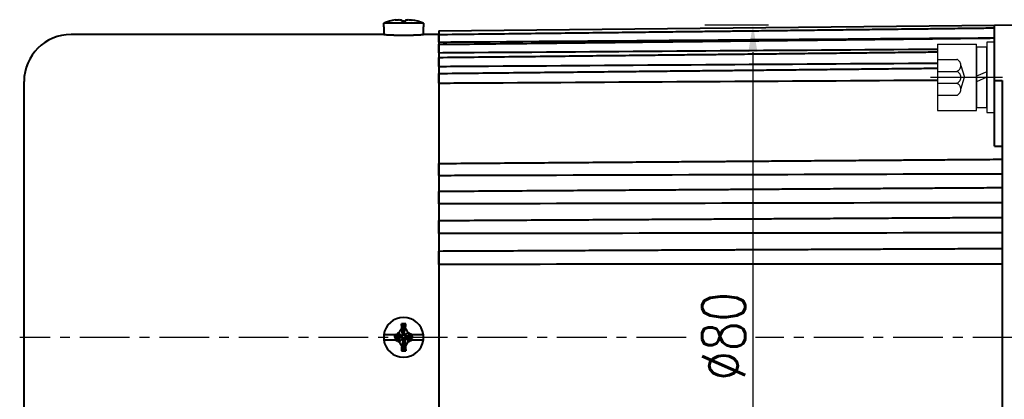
# Model space of a CAD drawing. Header units: inches. Extents: x -753 to 5070, y -3075 to 1581.
# Tile 165 of 178: x 4526 to 4652, y 426 to 475. Entities that reach past the tile are written whole.
import ezdxf

# ---------------------------------------------------------------- set-up
doc = ezdxf.new("R2010")
doc.units = ezdxf.units.IN
doc.header["$LTSCALE"] = 10
doc.header["$MEASUREMENT"] = 0
doc.linetypes.add('CENTER', pattern=[10.16, 6.35, -1.27, 1.27, -1.27])
doc.linetypes.add('HIDDEN', pattern=[1.905, 1.27, -0.635])
for name, color, linetype in [('1轮廓实线层', 7, 'Continuous'), ('3中心线层', 1, 'CENTER'), ('4虚线层', 6, 'HIDDEN'), ('7标注层', 4, 'Continuous')]:
    doc.layers.add(name, color=color, linetype=linetype)
doc.layers.add('图层2', color=4, linetype='Continuous', lineweight=40)
doc.styles.add('TH_GBDIM', font='romans.shx', dxfattribs={"width": 0.8, "bigfont": 'gbcbig.shx'})
doc.dimstyles.new('TH_GBDIM', dxfattribs={"dimtxt": 3.5, "dimasz": 2.5, "dimexe": 2, "dimexo": 0, "dimgap": 1, "dimtad": 1, "dimdec": 4, "dimdsep": 46, "dimtxsty": 'TH_GBDIM', "dimcen": 0.09, "dimclrd": 4, "dimclre": 4, "dimclrt": 3, "dimadec": 0, "dimazin": 0, "dimtfac": 1, "dimtdec": 4, "dimtmove": 0, "dimatfit": 3, "dimfxl": 1, "dimtzin": 0, "dimarcsym": 0})

# ---------------------------------------------------------------- blocks, each defined once
blk = doc.blocks.new('*D592')
at = {"layer": '7标注层', "color": 4, "lineweight": -2, "transparency": 16777216}
for p, q in [((4526.75, 452.54), (4526.75, 333.36)), ((4778.75, 452.54), (4778.75, 333.36)), ((4530.25, 335.36), (4775.25, 335.36))]:
    blk.add_line(p, q, dxfattribs=at)
at = {"layer": '7标注层', "color": 4, "transparency": 16777216}
for points in [[(4530.25, 335.94), (4530.25, 334.78), (4526.75, 335.36)], [(4775.25, 335.94), (4775.25, 334.78), (4778.75, 335.36)]]:
    blk.add_solid(points, dxfattribs=at)
at = {"layer": 'Defpoints', "color": 0, "transparency": 16777216}
for p in [(4526.75, 452.54), (4778.75, 452.54), (4778.75, 335.36)]:
    blk.add_point(p, dxfattribs=at)
at = {"layer": '7标注层', "color": 3, "transparency": 16777216, "insert": (4655.75, 339.11), "char_height": 5.5, "attachment_point": 5, "style": 'TH_GBDIM'}
blk.add_mtext('252', dxfattribs=at)
blk = doc.blocks.new('*D593')
at = {"layer": '7标注层', "color": 4, "lineweight": -2, "transparency": 16777216}
for p, q in [((4658.75, 474.11), (4658.75, 359.48)), ((4526.75, 452.54), (4526.75, 359.48)), ((4530.25, 361.48), (4655.25, 361.48))]:
    blk.add_line(p, q, dxfattribs=at)
at = {"layer": '7标注层', "color": 4, "transparency": 16777216}
for points in [[(4530.25, 362.06), (4530.25, 360.9), (4526.75, 361.48)], [(4655.25, 362.06), (4655.25, 360.9), (4658.75, 361.48)]]:
    blk.add_solid(points, dxfattribs=at)
at = {"layer": 'Defpoints', "color": 0, "transparency": 16777216}
for p in [(4658.75, 474.11), (4526.75, 452.54), (4658.75, 361.48)]:
    blk.add_point(p, dxfattribs=at)
at = {"layer": '7标注层', "color": 3, "transparency": 16777216, "insert": (4595, 365.23), "char_height": 5.5, "attachment_point": 5, "style": 'TH_GBDIM'}
blk.add_mtext('132', dxfattribs=at)
blk = doc.blocks.new('*D594')
at = {"layer": '7标注层', "color": 4, "lineweight": -2, "transparency": 16777216}
for p, q in [((4613.75, 474.11), (4621.88, 474.11)), ((4619.88, 470.61), (4619.88, 397.9)), ((4631.19, 394.4), (4617.88, 394.4))]:
    blk.add_line(p, q, dxfattribs=at)
at = {"layer": '7标注层', "color": 4, "transparency": 16777216}
for points in [[(4619.29, 470.61), (4620.46, 470.61), (4619.88, 474.11)], [(4619.29, 397.9), (4620.46, 397.9), (4619.88, 394.4)]]:
    blk.add_solid(points, dxfattribs=at)
at = {"layer": 'Defpoints', "color": 0, "transparency": 16777216}
for p in [(4613.75, 474.11), (4619.88, 394.4), (4631.19, 394.4)]:
    blk.add_point(p, dxfattribs=at)
at = {"layer": '7标注层', "color": 3, "transparency": 16777216, "insert": (4616.13, 434.26), "char_height": 5.5, "attachment_point": 5, "rotation": 90, "style": 'TH_GBDIM'}
blk.add_mtext('{%%c80}{}{}', dxfattribs=at)
blk = doc.blocks.new('GB93_5_0.65_R')
at = {"layer": '1轮廓实线层'}
for p, q in [((3.85, 1.3), (-3.85, 1.3)), ((-3.85, 1.3), (-3.85, 0)), ((0, 0), (-0.56, 1.3)), ((0.7, 0), (0.14, 1.3)), ((3.85, 0), (3.85, 1.3)), ((-3.85, 0), (3.85, 0))]:
    blk.add_line(p, q, dxfattribs=at)

msp = doc.modelspace()

# ---------------------------------------------------------------- linework, layer by layer
at = {"layer": '1轮廓实线层'}
for p, q in [((4650.751, 471.885), (4649.751, 471.885)), ((4649.751, 471.885), (4649.751, 470.035)), ((4650.751, 471.885), (4649.751, 471.885)), ((4649.751, 471.885), (4649.751, 470.035)), ((4650.751, 470.035), (4650.751, 471.885)), ((4650.751, 470.035), (4650.751, 471.885)), ((4643.451, 471.635), (4648.451, 471.635)), ((4643.451, 471.635), (4643.451, 463.135)), ((4648.451, 463.135), (4648.451, 471.635)), ((4649.751, 470.035), (4649.751, 464.735)), ((4649.751, 470.035), (4649.751, 464.735)), ((4650.751, 464.735), (4650.751, 470.035)), ((4650.751, 464.735), (4650.751, 470.035)), ((4649.751, 464.735), (4649.751, 462.885)), ((4649.751, 464.735), (4649.751, 462.885)), ((4650.751, 462.885), (4650.751, 464.735)), ((4650.751, 462.885), (4650.751, 464.735)), ((4643.451, 463.135), (4648.451, 463.135)), ((4649.751, 462.885), (4650.751, 462.885)), ((4649.751, 462.885), (4650.751, 462.885))]:
    msp.add_line(p, q, dxfattribs=at)
at = {"layer": '3中心线层', "ltscale": 0.2}
msp.add_line((4642.578, 467.385), (4651.762, 467.385), dxfattribs=at)
at = {"layer": '3中心线层', "ltscale": 0.1}
for p, q in [((4611.357, 434.115), (4526.193, 434.115)), ((4705.117, 434.115), (4620.201, 434.115))]:
    msp.add_line(p, q, dxfattribs=at)
at = {"layer": '4虚线层'}
for p, q in [((4643.451, 469.675), (4645.951, 469.675)), ((4643.451, 468.148), (4645.951, 468.148)), ((4646.451, 468.911), (4646.901, 467.385)), ((4646.451, 465.858), (4646.901, 467.385)), ((4643.451, 466.621), (4645.951, 466.621)), ((4643.451, 465.095), (4645.951, 465.095))]:
    msp.add_line(p, q, dxfattribs=at)
for centre in [(4645.618, 468.911), (4645.618, 467.385), (4645.618, 465.858)]:
    msp.add_arc(centre, 0.833, 293.54865, 66.45135, dxfattribs=at)
at = {"layer": '图层2', "color": 0}
for p, q in [((4572.721, 473.84), (4572.721, 474.314)), ((4577.781, 474.314), (4572.721, 474.314)), ((4577.781, 474.314), (4577.781, 473.84)), ((4572.701, 473.84), (4572.721, 473.84)), ((4572.701, 473.84), (4572.701, 472.862)), ((4577.801, 473.84), (4577.781, 473.84)), ((4577.801, 472.865), (4577.801, 473.84)), ((4650.75, 474.031), (4579.751, 473.294)), ((4579.751, 473.341), (4579.751, 394.889)), ((4658.751, 474.115), (4650.751, 474.031)), ((4650.751, 466.975), (4650.751, 474.031)), ((4572.732, 472.865), (4532.751, 472.865)), ((4579.751, 472.865), (4577.801, 472.865)), ((4526.751, 401.365), (4526.751, 466.865)), ((4650.751, 458.59), (4650.751, 466.975)), ((4650.751, 466.975), (4651.751, 466.971)), ((4651.751, 466.971), (4651.751, 434.115)), ((4575.192, 434.711), (4575.243, 435.859)), ((4574.154, 434.433), (4572.721, 434.433)), ((4574.103, 434.325), (4574.103, 434.134)), ((4574.868, 434.217), (4574.103, 434.325)), ((4574.868, 434.153), (4574.103, 434.134)), ((4574.868, 434.153), (4574.868, 434.217)), ((4575.187, 434.599), (4575.251, 434.599)), ((4575.633, 434.28), (4575.633, 434.217)), ((4575.779, 434.264), (4576.398, 434.197)), ((4577.781, 434.433), (4576.344, 434.433)), ((4576.398, 434.006), (4576.398, 434.197)), ((4651.751, 434.115), (4651.751, 401.258)), ((4572.721, 433.796), (4574.175, 433.796)), ((4575.314, 433.834), (4575.251, 433.834)), ((4575.309, 433.708), (4575.258, 432.39)), ((4576.33, 433.796), (4577.781, 433.796))]:
    msp.add_line(p, q, dxfattribs=at)
for centre, radius, start, end in [((4575.251, 468.065), 6.742, 99.18112, 112.03874), ((4575.251, 468.065), 6.742, 67.96126, 80.79176), ((4532.751, 466.865), 6, 90, 180), ((4575.251, 434.115), 2.55, 7.18076, 172.81924), ((4575.251, 434.115), 2.55, 172.81924, 187.18076), ((4575.251, 434.115), 2.55, 352.81924, 7.18076), ((4575.251, 434.115), 2.55, 187.18076, 352.81924)]:
    msp.add_arc(centre, radius, start, end, dxfattribs=at)
for centre, major_axis, ratio, start_param, end_param in [((4575.251, 469.904), (-6.112, 0), 0.7668657, 4.7111901, 4.7584334), ((4575.251, 432.142), (6.292, 0), 0.5908254, 1.5262082, 1.571988), ((4575.251, 436.312), (-6.112, 0), 0.6418076, 1.5247519, 1.5719952)]:
    msp.add_ellipse(centre, major_axis=major_axis, ratio=ratio, start_param=start_param, end_param=end_param, dxfattribs=at)
for points, knots in [([(4574.175, 474.721), (4574.255, 474.731), (4574.336, 474.74), (4574.499, 474.754), (4574.581, 474.76), (4574.663, 474.763)], [0, 0, 0, 0, 0.5, 0.5, 1, 1, 1, 1]), ([(4574.663, 474.763), (4574.719, 474.759), (4574.776, 474.751), (4574.891, 474.73), (4574.949, 474.716), (4575.007, 474.7)], [0, 0, 0, 0, 0.5, 0.5, 1, 1, 1, 1]), ([(4575.498, 474.702), (4575.557, 474.718), (4575.616, 474.731), (4575.731, 474.752), (4575.788, 474.759), (4575.844, 474.763)], [0, 0, 0, 0, 0.5, 0.5, 1, 1, 1, 1]), ([(4650.75, 473.669), (4650.024, 473.661), (4648.34, 473.641), (4645.798, 473.611), (4643.222, 473.58), (4640.948, 473.553), (4638.983, 473.53), (4637.307, 473.51), (4635.828, 473.492), (4634.436, 473.476), (4632.415, 473.452), (4629.778, 473.42), (4626.617, 473.383), (4624.111, 473.353), (4622.259, 473.331), (4620.95, 473.316), (4619.538, 473.299), (4617.892, 473.279), (4615.926, 473.256), (4613.638, 473.229), (4611.028, 473.198), (4608.096, 473.163), (4604.841, 473.125), (4601.265, 473.082), (4597.366, 473.036), (4593.146, 472.986), (4588.738, 472.933), (4585.737, 472.898), (4584.251, 472.88), (4584.25, 472.88), (4584.25, 472.88), (4584.249, 472.88), (4582.75, 472.862), (4581.25, 472.845), (4579.751, 472.827)], [0, 0, 0, 0, 0.0327232, 0.075975, 0.114704, 0.1489102, 0.1785936, 0.2033446, 0.2245115, 0.2453248, 0.266138, 0.3156935, 0.3642755, 0.4087205, 0.4287797, 0.4478, 0.4677698, 0.4924901, 0.5220541, 0.5564617, 0.5957128, 0.6398075, 0.6887457, 0.7425276, 0.801153, 0.864622, 0.9329346, 1, 1, 1, 1.0000229, 1.0000229, 1.0000229, 1.0676705, 1.0676705, 1.0676705, 1.0676705]), ([(4572.701, 472.865), (4572.701, 472.865), (4572.709, 472.864), (4572.733, 472.862), (4572.753, 472.861), (4572.758, 472.861), (4572.767, 472.86), (4572.772, 472.86), (4572.787, 472.859), (4572.798, 472.858), (4572.834, 472.856), (4572.89, 472.852), (4572.961, 472.848), (4573.02, 472.845), (4573.041, 472.844), (4573.084, 472.841), (4573.106, 472.84), (4573.176, 472.836), (4573.276, 472.831), (4573.443, 472.823), (4573.566, 472.817), (4573.663, 472.813), (4573.697, 472.812), (4573.764, 472.809), (4573.798, 472.808), (4573.902, 472.804), (4574.045, 472.799), (4574.195, 472.795), (4574.31, 472.792), (4574.35, 472.791), (4574.409, 472.79), (4574.429, 472.789), (4574.469, 472.788), (4574.569, 472.786), (4574.751, 472.784), (4574.997, 472.781), (4575.164, 472.781), (4575.269, 472.781), (4575.29, 472.781), (4575.332, 472.781), (4575.395, 472.781), (4575.458, 472.781), (4575.582, 472.782), (4575.746, 472.783), (4575.908, 472.786), (4576.028, 472.788), (4576.068, 472.789), (4576.147, 472.791), (4576.186, 472.792), (4576.302, 472.795), (4576.453, 472.799), (4576.595, 472.804), (4576.699, 472.808), (4576.733, 472.809), (4576.801, 472.812), (4576.834, 472.813), (4576.932, 472.817), (4577.055, 472.823), (4577.223, 472.831), (4577.322, 472.836), (4577.381, 472.839), (4577.392, 472.84), (4577.415, 472.841), (4577.426, 472.842), (4577.458, 472.843), (4577.479, 472.845), (4577.538, 472.848), (4577.609, 472.852), (4577.665, 472.856), (4577.702, 472.858), (4577.713, 472.859), (4577.734, 472.86), (4577.743, 472.861), (4577.768, 472.862), (4577.792, 472.864), (4577.801, 472.865), (4577.801, 472.865)], [0, 0, 0, 0, 0.0311592, 0.0624121, 0.0624121, 0.0702253, 0.0702253, 0.0780386, 0.0780386, 0.093665, 0.093665, 0.124918, 0.1561709, 0.1561709, 0.1717974, 0.1717974, 0.1874238, 0.1874238, 0.2186768, 0.2499297, 0.2811826, 0.2811826, 0.2968091, 0.2968091, 0.3124355, 0.3124355, 0.3436885, 0.3749414, 0.3749414, 0.3905679, 0.3905679, 0.3983811, 0.3983811, 0.4061943, 0.4374473, 0.4687002, 0.4999531, 0.4999531, 0.5077664, 0.5077664, 0.5155796, 0.5312061, 0.5312061, 0.562459, 0.5937119, 0.5937119, 0.6093384, 0.6093384, 0.6249648, 0.6249648, 0.6562178, 0.6874707, 0.6874707, 0.7030972, 0.7030972, 0.7187236, 0.7187236, 0.7499766, 0.7812295, 0.8124824, 0.8124824, 0.8202957, 0.8202957, 0.8281089, 0.8281089, 0.8437354, 0.8437354, 0.8749883, 0.9062412, 0.9062412, 0.9218677, 0.9218677, 0.9374941, 0.9374941, 0.9687471, 1, 1, 1, 1]), ([(4579.751, 471.889), (4579.751, 471.942), (4579.751, 471.994), (4579.751, 472.073), (4579.751, 472.099), (4579.751, 472.138), (4579.751, 472.151), (4579.751, 472.177), (4579.751, 472.19), (4579.751, 472.254), (4579.751, 472.304), (4579.751, 472.376), (4579.751, 472.4), (4579.751, 472.446), (4579.751, 472.469), (4579.751, 472.535), (4579.751, 472.575), (4579.751, 472.632), (4579.751, 472.65), (4579.751, 472.676), (4579.751, 472.684), (4579.751, 472.701), (4579.751, 472.708), (4579.751, 472.747), (4579.751, 472.773), (4579.751, 472.807), (4579.751, 472.817), (4579.751, 472.836), (4579.751, 472.843), (4579.751, 472.864), (4579.751, 472.873), (4579.751, 472.878), (4579.751, 472.879), (4579.751, 472.88), (4579.751, 472.88), (4579.751, 472.88)], [0, 0, 0, 0, 0.1057114, 0.1057114, 0.1585671, 0.1585671, 0.1849949, 0.1849949, 0.2114227, 0.2114227, 0.3171341, 0.3171341, 0.3699898, 0.3699898, 0.4228455, 0.4228455, 0.5285568, 0.5285568, 0.5814125, 0.5814125, 0.6078404, 0.6078404, 0.6342682, 0.6342682, 0.7399796, 0.7399796, 0.7928353, 0.7928353, 0.845691, 0.845691, 0.9514023, 0.9514023, 0.9778302, 0.9778302, 1, 1, 1, 1]), ([(4650.75, 472.403), (4628.583, 472.231), (4606.417, 472.06), (4584.251, 471.889), (4584.121, 471.888), (4583.992, 471.887), (4583.862, 471.886), (4582.492, 471.876), (4581.121, 471.865), (4579.751, 471.855)], [0, 0, 0, 0, 1, 1, 1, 1.0058453, 1.0058453, 1.0058453, 1.0676708, 1.0676708, 1.0676708, 1.0676708]), ([(4650.75, 472.378), (4650.024, 472.37), (4648.34, 472.351), (4645.798, 472.321), (4643.222, 472.291), (4640.948, 472.265), (4638.983, 472.243), (4637.307, 472.223), (4635.828, 472.206), (4634.436, 472.19), (4632.415, 472.167), (4629.778, 472.136), (4626.617, 472.1), (4624.111, 472.071), (4622.259, 472.05), (4620.95, 472.035), (4619.538, 472.018), (4617.892, 471.999), (4615.926, 471.977), (4613.638, 471.95), (4611.028, 471.92), (4608.096, 471.886), (4604.841, 471.849), (4601.265, 471.808), (4597.366, 471.763), (4593.146, 471.714), (4588.738, 471.663), (4585.737, 471.629), (4584.251, 471.611), (4584.25, 471.611), (4584.25, 471.611), (4584.249, 471.611), (4582.75, 471.594), (4581.25, 471.577), (4579.751, 471.56)], [0, 0, 0, 0, 0.0327232, 0.0759749, 0.1147038, 0.14891, 0.1785934, 0.2033444, 0.2245112, 0.2453245, 0.2661378, 0.3156931, 0.3642751, 0.4087201, 0.4287793, 0.4477995, 0.4677693, 0.4924896, 0.5220536, 0.5564611, 0.5957122, 0.6398068, 0.6887451, 0.7425269, 0.8011522, 0.8646212, 0.9329337, 1, 1, 1, 1.0000204, 1.0000204, 1.0000204, 1.0676687, 1.0676687, 1.0676687, 1.0676687]), ([(4579.751, 470.53), (4579.751, 470.582), (4579.751, 470.634), (4579.751, 470.712), (4579.751, 470.739), (4579.751, 470.778), (4579.751, 470.791), (4579.751, 470.817), (4579.751, 470.831), (4579.751, 470.896), (4579.751, 470.947), (4579.751, 471.022), (4579.751, 471.047), (4579.751, 471.096), (4579.751, 471.12), (4579.751, 471.19), (4579.751, 471.234), (4579.751, 471.296), (4579.751, 471.316), (4579.751, 471.344), (4579.751, 471.354), (4579.751, 471.372), (4579.751, 471.381), (4579.751, 471.425), (4579.751, 471.456), (4579.751, 471.497), (4579.751, 471.51), (4579.751, 471.533), (4579.751, 471.544), (4579.751, 471.572), (4579.751, 471.586), (4579.751, 471.598), (4579.751, 471.601), (4579.751, 471.604), (4579.751, 471.606), (4579.751, 471.61), (4579.751, 471.611), (4579.751, 471.611), (4579.751, 471.611), (4579.751, 471.611)], [0, 0, 0, 0, 0.099528, 0.099528, 0.1492921, 0.1492921, 0.1741741, 0.1741741, 0.1990561, 0.1990561, 0.2985841, 0.2985841, 0.3483481, 0.3483481, 0.3981121, 0.3981121, 0.4976402, 0.4976402, 0.5474042, 0.5474042, 0.5722862, 0.5722862, 0.5971682, 0.5971682, 0.6966962, 0.6966962, 0.7464603, 0.7464603, 0.7962243, 0.7962243, 0.8957523, 0.8957523, 0.9206343, 0.9206343, 0.9455163, 0.9455163, 0.9952803, 0.9952803, 1, 1, 1, 1]), ([(4643.451, 470.959), (4623.717, 470.816), (4603.984, 470.672), (4584.251, 470.53), (4584.1, 470.529), (4583.949, 470.528), (4583.799, 470.527), (4582.449, 470.518), (4581.1, 470.508), (4579.751, 470.498)], [0.0564263, 0.0564263, 0.0564263, 0.0564263, 1, 1, 1, 1.0072053, 1.0072053, 1.0072053, 1.0717251, 1.0717251, 1.0717251, 1.0717251]), ([(4643.451, 470.598), (4643.341, 470.597), (4642.473, 470.587), (4640.948, 470.57), (4638.983, 470.548), (4637.307, 470.53), (4635.828, 470.513), (4634.436, 470.498), (4632.415, 470.476), (4629.778, 470.446), (4626.617, 470.411), (4624.111, 470.383), (4622.259, 470.363), (4620.95, 470.348), (4619.538, 470.333), (4617.892, 470.314), (4615.926, 470.293), (4613.638, 470.267), (4611.028, 470.238), (4608.096, 470.206), (4604.841, 470.17), (4601.265, 470.13), (4597.366, 470.087), (4593.146, 470.04), (4588.738, 469.991), (4585.737, 469.958), (4584.251, 469.941), (4584.25, 469.941), (4584.249, 469.941), (4584.248, 469.941), (4582.749, 469.925), (4581.25, 469.908), (4579.751, 469.891)], [0.0551716, 0.0551716, 0.0551716, 0.0551716, 0.0604165, 0.0967203, 0.128224, 0.1544929, 0.1769577, 0.1990473, 0.2211368, 0.2737311, 0.3252922, 0.3724626, 0.3937519, 0.4139384, 0.4351327, 0.461369, 0.4927458, 0.5292632, 0.5709212, 0.6177198, 0.6696591, 0.7267389, 0.7889593, 0.8563203, 0.9288219, 1, 1, 1, 1.0000404, 1.0000404, 1.0000404, 1.0718183, 1.0718183, 1.0718183, 1.0718183]), ([(4579.751, 468.773), (4579.751, 468.823), (4579.751, 468.873), (4579.751, 468.951), (4579.751, 468.977), (4579.751, 469.016), (4579.751, 469.029), (4579.751, 469.056), (4579.751, 469.069), (4579.751, 469.135), (4579.751, 469.187), (4579.751, 469.264), (4579.751, 469.29), (4579.751, 469.34), (4579.751, 469.365), (4579.751, 469.439), (4579.751, 469.485), (4579.751, 469.552), (4579.751, 469.574), (4579.751, 469.605), (4579.751, 469.616), (4579.751, 469.636), (4579.751, 469.646), (4579.751, 469.695), (4579.751, 469.73), (4579.751, 469.778), (4579.751, 469.793), (4579.751, 469.821), (4579.751, 469.834), (4579.751, 469.87), (4579.751, 469.889), (4579.751, 469.908), (4579.751, 469.912), (4579.751, 469.918), (4579.751, 469.921), (4579.751, 469.929), (4579.751, 469.933), (4579.751, 469.94), (4579.751, 469.941), (4579.751, 469.941)], [0, 0, 0, 0, 0.0940756, 0.0940756, 0.1411134, 0.1411134, 0.1646323, 0.1646323, 0.1881512, 0.1881512, 0.2822268, 0.2822268, 0.3292646, 0.3292646, 0.3763024, 0.3763024, 0.4703779, 0.4703779, 0.5174157, 0.5174157, 0.5409346, 0.5409346, 0.5644535, 0.5644535, 0.6585291, 0.6585291, 0.7055669, 0.7055669, 0.7526047, 0.7526047, 0.8466803, 0.8466803, 0.8701992, 0.8701992, 0.8937181, 0.8937181, 0.9407559, 0.9407559, 1, 1, 1, 1]), ([(4643.451, 469.169), (4623.717, 469.036), (4603.984, 468.903), (4584.251, 468.773), (4584.064, 468.771), (4583.877, 468.77), (4583.691, 468.769), (4582.377, 468.76), (4581.064, 468.751), (4579.751, 468.743)], [0.049218, 0.049218, 0.049218, 0.049218, 1, 1, 1, 1.0089906, 1.0089906, 1.0089906, 1.072273, 1.072273, 1.072273, 1.072273]), ([(4643.451, 468.513), (4643.341, 468.512), (4642.473, 468.502), (4640.948, 468.486), (4638.983, 468.466), (4637.307, 468.448), (4635.828, 468.432), (4634.436, 468.418), (4632.415, 468.396), (4629.778, 468.369), (4626.617, 468.335), (4624.111, 468.309), (4622.259, 468.289), (4620.95, 468.275), (4619.538, 468.261), (4617.892, 468.243), (4615.926, 468.222), (4613.638, 468.198), (4611.028, 468.171), (4608.096, 468.14), (4604.841, 468.106), (4601.265, 468.068), (4597.366, 468.027), (4593.146, 467.982), (4588.738, 467.936), (4585.737, 467.904), (4584.251, 467.888), (4584.25, 467.888), (4584.25, 467.888), (4584.25, 467.888), (4582.75, 467.873), (4581.25, 467.857), (4579.751, 467.841)], [0.0482346, 0.0482346, 0.0482346, 0.0482346, 0.0535181, 0.0900886, 0.1218237, 0.1482854, 0.1709153, 0.1931671, 0.2154189, 0.2683994, 0.3203393, 0.3678562, 0.3893018, 0.4096367, 0.4309866, 0.4574156, 0.4890229, 0.5258085, 0.5677725, 0.6149149, 0.6672356, 0.7247347, 0.7874121, 0.8552679, 0.928302, 1, 1, 1, 1.0000139, 1.0000139, 1.0000139, 1.0723475, 1.0723475, 1.0723475, 1.0723475]), ([(4579.751, 466.635), (4579.751, 466.683), (4579.751, 466.732), (4579.751, 466.808), (4579.751, 466.833), (4579.751, 466.872), (4579.751, 466.885), (4579.751, 466.911), (4579.751, 466.924), (4579.751, 466.99), (4579.751, 467.043), (4579.751, 467.121), (4579.751, 467.147), (4579.751, 467.199), (4579.751, 467.225), (4579.751, 467.301), (4579.751, 467.35), (4579.751, 467.42), (4579.751, 467.443), (4579.751, 467.477), (4579.751, 467.488), (4579.751, 467.51), (4579.751, 467.521), (4579.751, 467.574), (4579.751, 467.613), (4579.751, 467.667), (4579.751, 467.685), (4579.751, 467.717), (4579.751, 467.733), (4579.751, 467.776), (4579.751, 467.8), (4579.751, 467.825), (4579.751, 467.83), (4579.751, 467.839), (4579.751, 467.844), (4579.751, 467.856), (4579.751, 467.862), (4579.751, 467.879), (4579.751, 467.886), (4579.751, 467.888), (4579.751, 467.888), (4579.751, 467.888)], [0, 0, 0, 0, 0.0892279, 0.0892279, 0.1338419, 0.1338419, 0.1561489, 0.1561489, 0.1784559, 0.1784559, 0.2676838, 0.2676838, 0.3122977, 0.3122977, 0.3569117, 0.3569117, 0.4461396, 0.4461396, 0.4907536, 0.4907536, 0.5130606, 0.5130606, 0.5353676, 0.5353676, 0.6245955, 0.6245955, 0.6692095, 0.6692095, 0.7138234, 0.7138234, 0.8030514, 0.8030514, 0.8253583, 0.8253583, 0.8476653, 0.8476653, 0.8922793, 0.8922793, 0.9815072, 0.9815072, 1, 1, 1, 1]), ([(4643.451, 466.994), (4623.717, 466.873), (4603.984, 466.753), (4584.251, 466.635), (4584.025, 466.634), (4583.798, 466.632), (4583.572, 466.631), (4582.298, 466.623), (4581.025, 466.616), (4579.751, 466.608)], [0.0523961, 0.0523961, 0.0523961, 0.0523961, 1, 1, 1, 1.0108587, 1.0108587, 1.0108587, 1.0720315, 1.0720315, 1.0720315, 1.0720315]), ([(4651.751, 456.86), (4650.692, 456.852), (4648.674, 456.837), (4645.798, 456.816), (4643.222, 456.797), (4640.947, 456.779), (4638.983, 456.765), (4637.307, 456.752), (4635.828, 456.741), (4634.436, 456.731), (4632.415, 456.716), (4629.778, 456.696), (4626.617, 456.672), (4624.11, 456.653), (4622.259, 456.639), (4620.95, 456.63), (4619.538, 456.619), (4617.892, 456.607), (4615.926, 456.592), (4613.638, 456.575), (4611.028, 456.555), (4608.095, 456.533), (4604.841, 456.509), (4601.265, 456.482), (4597.366, 456.453), (4593.145, 456.421), (4588.738, 456.388), (4585.737, 456.366), (4584.251, 456.355), (4584.251, 456.355), (4584.251, 456.355), (4584.251, 456.355), (4582.751, 456.344), (4581.251, 456.332), (4579.751, 456.321)], [0, 0, 0, 0, 0.0470665, 0.0896773, 0.1278323, 0.1615316, 0.1907751, 0.2151593, 0.2360124, 0.2565173, 0.2770221, 0.325843, 0.373705, 0.4174914, 0.4372533, 0.4559916, 0.4756654, 0.5000194, 0.5291452, 0.5630428, 0.6017122, 0.6451533, 0.6933663, 0.7463511, 0.8041076, 0.866636, 0.9339361, 1, 1, 1, 1, 1, 1, 1.0666672, 1.0666672, 1.0666672, 1.0666672]), ([(4579.751, 454.812), (4579.751, 454.847), (4579.751, 454.884), (4579.751, 454.945), (4579.751, 454.966), (4579.751, 454.999), (4579.751, 455.01), (4579.751, 455.032), (4579.751, 455.044), (4579.751, 455.102), (4579.751, 455.15), (4579.751, 455.224), (4579.751, 455.249), (4579.751, 455.3), (4579.751, 455.327), (4579.751, 455.405), (4579.751, 455.457), (4579.751, 455.536), (4579.751, 455.562), (4579.751, 455.601), (4579.751, 455.614), (4579.751, 455.64), (4579.751, 455.653), (4579.751, 455.718), (4579.751, 455.767), (4579.751, 455.84), (4579.751, 455.864), (4579.751, 455.911), (4579.751, 455.934), (4579.751, 456), (4579.751, 456.041), (4579.751, 456.089), (4579.751, 456.098), (4579.751, 456.116), (4579.751, 456.125), (4579.751, 456.152), (4579.751, 456.168), (4579.751, 456.215), (4579.751, 456.242), (4579.751, 456.277), (4579.751, 456.287), (4579.751, 456.306), (4579.751, 456.315), (4579.751, 456.336), (4579.751, 456.346), (4579.751, 456.352), (4579.751, 456.353), (4579.751, 456.354), (4579.751, 456.355), (4579.751, 456.355), (4579.751, 456.355)], [0, 0, 0, 0, 0.0739021, 0.0739021, 0.1108531, 0.1108531, 0.1293286, 0.1293286, 0.1478041, 0.1478041, 0.2217062, 0.2217062, 0.2586572, 0.2586572, 0.2956083, 0.2956083, 0.3695103, 0.3695103, 0.4064613, 0.4064613, 0.4249369, 0.4249369, 0.4434124, 0.4434124, 0.5173144, 0.5173144, 0.5542655, 0.5542655, 0.5912165, 0.5912165, 0.6651186, 0.6651186, 0.6835941, 0.6835941, 0.7020696, 0.7020696, 0.7390206, 0.7390206, 0.8129227, 0.8129227, 0.8498737, 0.8498737, 0.8868248, 0.8868248, 0.9607268, 0.9607268, 0.9792023, 0.9792023, 0.9976779, 1, 1, 1, 1]), ([(4651.751, 455.015), (4629.251, 454.945), (4606.751, 454.877), (4584.251, 454.812), (4583.811, 454.811), (4583.372, 454.81), (4582.933, 454.808), (4581.872, 454.805), (4580.811, 454.802), (4579.751, 454.799)], [0, 0, 0, 0, 1, 1, 1, 1.019522, 1.019522, 1.019522, 1.0666674, 1.0666674, 1.0666674, 1.0666674]), ([(4651.751, 453.241), (4650.692, 453.234), (4648.674, 453.221), (4645.798, 453.202), (4643.222, 453.185), (4640.947, 453.17), (4638.983, 453.157), (4637.307, 453.146), (4635.828, 453.137), (4634.436, 453.128), (4632.414, 453.114), (4629.778, 453.097), (4626.617, 453.076), (4624.11, 453.06), (4622.259, 453.048), (4620.95, 453.039), (4619.538, 453.03), (4617.892, 453.019), (4615.926, 453.006), (4613.638, 452.991), (4611.028, 452.974), (4608.095, 452.955), (4604.841, 452.934), (4601.264, 452.91), (4597.366, 452.885), (4593.145, 452.857), (4588.738, 452.828), (4585.737, 452.809), (4584.251, 452.799), (4584.251, 452.799), (4584.251, 452.799), (4584.251, 452.799), (4582.751, 452.789), (4581.251, 452.779), (4579.751, 452.769)], [0, 0, 0, 0, 0.0470666, 0.0896774, 0.1278325, 0.1615319, 0.1907754, 0.2151597, 0.2360128, 0.2565177, 0.2770225, 0.3258436, 0.3737057, 0.4174921, 0.437254, 0.4559924, 0.4756662, 0.5000202, 0.5291461, 0.5630437, 0.6017132, 0.6451544, 0.6933675, 0.7463523, 0.804109, 0.8666374, 0.9339377, 1, 1, 1, 1, 1, 1, 1.0666656, 1.0666656, 1.0666656, 1.0666656]), ([(4579.751, 451.201), (4579.751, 451.231), (4579.751, 451.264), (4579.751, 451.319), (4579.751, 451.339), (4579.751, 451.369), (4579.751, 451.379), (4579.751, 451.4), (4579.751, 451.411), (4579.751, 451.465), (4579.751, 451.511), (4579.751, 451.582), (4579.751, 451.606), (4579.751, 451.656), (4579.751, 451.681), (4579.751, 451.758), (4579.751, 451.81), (4579.751, 451.888), (4579.751, 451.914), (4579.751, 451.954), (4579.751, 451.967), (4579.751, 451.994), (4579.751, 452.007), (4579.751, 452.072), (4579.751, 452.123), (4579.751, 452.199), (4579.751, 452.224), (4579.751, 452.273), (4579.751, 452.297), (4579.751, 452.367), (4579.751, 452.411), (4579.751, 452.464), (4579.751, 452.474), (4579.751, 452.494), (4579.751, 452.504), (4579.751, 452.534), (4579.751, 452.589), (4579.751, 452.637), (4579.751, 452.679), (4579.751, 452.692), (4579.751, 452.716), (4579.751, 452.727), (4579.751, 452.756), (4579.751, 452.771), (4579.751, 452.784), (4579.751, 452.786), (4579.751, 452.79), (4579.751, 452.796), (4579.751, 452.798), (4579.751, 452.799), (4579.751, 452.799), (4579.751, 452.799)], [0, 0, 0, 0, 0.0713982, 0.0713982, 0.1070973, 0.1070973, 0.1249469, 0.1249469, 0.1427964, 0.1427964, 0.2141946, 0.2141946, 0.2498937, 0.2498937, 0.2855928, 0.2855928, 0.3569911, 0.3569911, 0.3926902, 0.3926902, 0.4105397, 0.4105397, 0.4283893, 0.4283893, 0.4997875, 0.4997875, 0.5354866, 0.5354866, 0.5711857, 0.5711857, 0.6425839, 0.6425839, 0.6604334, 0.6604334, 0.678283, 0.678283, 0.7139821, 0.7853803, 0.7853803, 0.8210794, 0.8210794, 0.8567785, 0.8567785, 0.9281767, 0.9281767, 0.9460263, 0.9460263, 0.9638758, 0.9995749, 0.9995749, 1, 1, 1, 1]), ([(4651.751, 451.345), (4629.251, 451.294), (4606.751, 451.245), (4584.251, 451.201), (4583.784, 451.2), (4583.317, 451.199), (4582.851, 451.198), (4581.817, 451.196), (4580.784, 451.194), (4579.751, 451.192)], [0, 0, 0, 0, 1, 1, 1, 1.0207405, 1.0207405, 1.0207405, 1.0666674, 1.0666674, 1.0666674, 1.0666674]), ([(4651.751, 449.423), (4650.692, 449.417), (4648.674, 449.406), (4645.798, 449.39), (4643.222, 449.376), (4640.947, 449.363), (4638.983, 449.352), (4637.307, 449.343), (4635.828, 449.335), (4634.436, 449.327), (4632.414, 449.316), (4629.778, 449.301), (4626.617, 449.284), (4624.11, 449.27), (4622.259, 449.259), (4620.95, 449.252), (4619.538, 449.244), (4617.892, 449.235), (4615.926, 449.224), (4613.638, 449.211), (4611.028, 449.197), (4608.095, 449.181), (4604.841, 449.163), (4601.264, 449.143), (4597.366, 449.121), (4593.145, 449.098), (4588.738, 449.073), (4585.737, 449.056), (4584.251, 449.048), (4584.25, 449.048), (4584.25, 449.048), (4584.249, 449.048), (4582.75, 449.04), (4581.25, 449.031), (4579.751, 449.023)], [0, 0, 0, 0, 0.0470667, 0.0896777, 0.1278328, 0.1615322, 0.1907759, 0.2151602, 0.2360134, 0.2565183, 0.2770231, 0.3258443, 0.3737065, 0.4174929, 0.4372549, 0.4559933, 0.4756671, 0.5000212, 0.5291471, 0.5630448, 0.6017143, 0.6451556, 0.6933687, 0.7463537, 0.8041104, 0.866639, 0.9339394, 1, 1, 1, 1.0000168, 1.0000168, 1.0000168, 1.0666666, 1.0666666, 1.0666666, 1.0666666]), ([(4579.751, 447.402), (4579.751, 447.427), (4579.751, 447.456), (4579.751, 447.505), (4579.751, 447.523), (4579.751, 447.55), (4579.751, 447.559), (4579.751, 447.579), (4579.751, 447.588), (4579.751, 447.638), (4579.751, 447.681), (4579.751, 447.748), (4579.751, 447.772), (4579.751, 447.819), (4579.751, 447.844), (4579.751, 447.918), (4579.751, 447.969), (4579.751, 448.046), (4579.751, 448.072), (4579.751, 448.112), (4579.751, 448.125), (4579.751, 448.151), (4579.751, 448.164), (4579.751, 448.23), (4579.751, 448.282), (4579.751, 448.36), (4579.751, 448.385), (4579.751, 448.436), (4579.751, 448.461), (4579.751, 448.535), (4579.751, 448.582), (4579.751, 448.638), (4579.751, 448.649), (4579.751, 448.671), (4579.751, 448.682), (4579.751, 448.714), (4579.751, 448.775), (4579.751, 448.829), (4579.751, 448.877), (4579.751, 448.893), (4579.751, 448.922), (4579.751, 448.935), (4579.751, 448.971), (4579.751, 448.992), (4579.751, 449.012), (4579.751, 449.015), (4579.751, 449.022), (4579.751, 449.031), (4579.751, 449.038), (4579.751, 449.046), (4579.751, 449.048), (4579.751, 449.048)], [0, 0, 0, 0, 0.0681547, 0.0681547, 0.1022321, 0.1022321, 0.1192707, 0.1192707, 0.1363094, 0.1363094, 0.2044641, 0.2044641, 0.2385415, 0.2385415, 0.2726188, 0.2726188, 0.3407736, 0.3407736, 0.3748509, 0.3748509, 0.3918896, 0.3918896, 0.4089283, 0.4089283, 0.477083, 0.477083, 0.5111603, 0.5111603, 0.5452377, 0.5452377, 0.6133924, 0.6133924, 0.6304311, 0.6304311, 0.6474698, 0.6474698, 0.6815471, 0.7497018, 0.7497018, 0.7837792, 0.7837792, 0.8178565, 0.8178565, 0.8860112, 0.8860112, 0.9030499, 0.9030499, 0.9200886, 0.954166, 0.954166, 1, 1, 1, 1]), ([(4651.751, 447.485), (4629.251, 447.455), (4606.751, 447.426), (4584.251, 447.402), (4583.762, 447.401), (4583.273, 447.401), (4582.784, 447.4), (4581.773, 447.399), (4580.762, 447.398), (4579.751, 447.397)], [0, 0, 0, 0, 1, 1, 1, 1.0217319, 1.0217319, 1.0217319, 1.0666674, 1.0666674, 1.0666674, 1.0666674]), ([(4651.751, 445.447), (4650.692, 445.442), (4648.674, 445.433), (4645.798, 445.42), (4643.222, 445.409), (4640.947, 445.399), (4638.983, 445.39), (4637.307, 445.382), (4635.828, 445.375), (4634.436, 445.369), (4632.414, 445.36), (4629.778, 445.348), (4626.617, 445.334), (4624.11, 445.322), (4622.259, 445.314), (4620.95, 445.308), (4619.538, 445.302), (4617.892, 445.294), (4615.926, 445.285), (4613.638, 445.275), (4611.027, 445.263), (4608.095, 445.25), (4604.841, 445.235), (4601.264, 445.219), (4597.366, 445.201), (4593.145, 445.182), (4588.738, 445.162), (4585.737, 445.149), (4584.251, 445.142), (4584.245, 445.142), (4584.24, 445.142), (4584.234, 445.142), (4582.74, 445.135), (4581.245, 445.129), (4579.751, 445.122)], [0, 0, 0, 0, 0.0470669, 0.089678, 0.1278333, 0.1615328, 0.1907765, 0.2151608, 0.2360141, 0.256519, 0.2770239, 0.3258451, 0.3737074, 0.4174939, 0.4372559, 0.4559943, 0.4756682, 0.5000222, 0.5291482, 0.5630459, 0.6017155, 0.6451568, 0.6933701, 0.7463551, 0.8041119, 0.8666406, 0.9339411, 1, 1, 1, 1.0002477, 1.0002477, 1.0002477, 1.0666673, 1.0666673, 1.0666673, 1.0666673]), ([(4579.751, 443.457), (4579.751, 443.478), (4579.751, 443.502), (4579.751, 443.545), (4579.751, 443.56), (4579.751, 443.584), (4579.751, 443.592), (4579.751, 443.609), (4579.751, 443.618), (4579.751, 443.664), (4579.751, 443.703), (4579.751, 443.766), (4579.751, 443.787), (4579.751, 443.832), (4579.751, 443.856), (4579.751, 443.927), (4579.751, 443.975), (4579.751, 444.051), (4579.751, 444.077), (4579.751, 444.116), (4579.751, 444.129), (4579.751, 444.155), (4579.751, 444.168), (4579.751, 444.233), (4579.751, 444.286), (4579.751, 444.364), (4579.751, 444.39), (4579.751, 444.442), (4579.751, 444.468), (4579.751, 444.544), (4579.751, 444.593), (4579.751, 444.653), (4579.751, 444.665), (4579.751, 444.688), (4579.751, 444.7), (4579.751, 444.734), (4579.751, 444.8), (4579.751, 444.859), (4579.751, 444.914), (4579.751, 444.932), (4579.751, 444.965), (4579.751, 444.981), (4579.751, 445.024), (4579.751, 445.049), (4579.751, 445.076), (4579.751, 445.081), (4579.751, 445.09), (4579.751, 445.103), (4579.751, 445.114), (4579.751, 445.132), (4579.751, 445.139), (4579.751, 445.144), (4579.751, 445.144), (4579.751, 445.142)], [0, 0, 0, 0, 0.0643397, 0.0643397, 0.0965095, 0.0965095, 0.1125944, 0.1125944, 0.1286793, 0.1286793, 0.193019, 0.193019, 0.2251888, 0.2251888, 0.2573587, 0.2573587, 0.3216984, 0.3216984, 0.3538682, 0.3538682, 0.3699531, 0.3699531, 0.386038, 0.386038, 0.4503777, 0.4503777, 0.4825475, 0.4825475, 0.5147174, 0.5147174, 0.579057, 0.579057, 0.595142, 0.595142, 0.6112269, 0.6112269, 0.6433967, 0.7077364, 0.7077364, 0.7399062, 0.7399062, 0.7720761, 0.7720761, 0.8364157, 0.8364157, 0.8525006, 0.8525006, 0.8685856, 0.9007554, 0.9007554, 0.9650951, 0.9650951, 1, 1, 1, 1]), ([(4651.751, 443.479), (4629.251, 443.469), (4606.751, 443.461), (4584.251, 443.457), (4583.745, 443.457), (4583.239, 443.457), (4582.733, 443.457), (4581.739, 443.457), (4580.745, 443.457), (4579.751, 443.457)], [0, 0, 0, 0, 1, 1, 1, 1.0224851, 1.0224851, 1.0224851, 1.0666674, 1.0666674, 1.0666674, 1.0666674]), ([(4575.004, 435.328), (4574.944, 435.226), (4574.886, 435.122), (4574.77, 434.915), (4574.714, 434.81), (4574.658, 434.705)], [0, 0, 0, 0, 0.5, 0.5, 1, 1, 1, 1]), ([(4575.838, 434.71), (4575.782, 434.817), (4575.725, 434.923), (4575.61, 435.133), (4575.552, 435.238), (4575.494, 435.342)], [0, 0, 0, 0, 0.5, 0.5, 1, 1, 1, 1]), ([(4574.681, 434.433), (4574.634, 434.433), (4574.588, 434.433), (4574.497, 434.433), (4574.453, 434.433), (4574.323, 434.433), (4574.238, 434.433), (4574.154, 434.433)], [0, 0, 0, 0, 0.25, 0.25, 0.5, 0.5, 1, 1, 1, 1]), ([(4576.344, 434.433), (4576.256, 434.433), (4576.168, 434.433), (4575.995, 434.433), (4575.909, 434.433), (4575.825, 434.433)], [0, 0, 0, 0, 0.5, 0.5, 1, 1, 1, 1]), ([(4576.344, 434.433), (4576.26, 434.48), (4576.176, 434.527), (4576.008, 434.619), (4575.923, 434.665), (4575.838, 434.71)], [0, 0, 0, 0, 0.5, 0.5, 1, 1, 1, 1]), ([(4574.175, 433.796), (4574.255, 433.749), (4574.336, 433.703), (4574.499, 433.613), (4574.581, 433.568), (4574.663, 433.524)], [0, 0, 0, 0, 0.5, 0.5, 1, 1, 1, 1]), ([(4574.175, 433.796), (4574.29, 433.796), (4574.403, 433.796), (4574.568, 433.796), (4574.623, 433.796), (4574.73, 433.796), (4574.782, 433.796), (4574.833, 433.796)], [0, 0, 0, 0, 0.5, 0.5, 0.75, 0.75, 1, 1, 1, 1]), ([(4574.663, 433.524), (4574.719, 433.419), (4574.776, 433.314), (4574.891, 433.105), (4574.949, 433.001), (4575.007, 432.898)], [0, 0, 0, 0, 0.5, 0.5, 1, 1, 1, 1]), ([(4575.498, 432.912), (4575.557, 433.013), (4575.616, 433.115), (4575.731, 433.321), (4575.788, 433.425), (4575.844, 433.53)], [0, 0, 0, 0, 0.5, 0.5, 1, 1, 1, 1]), ([(4575.702, 433.796), (4575.758, 433.796), (4575.813, 433.796), (4575.92, 433.796), (4575.973, 433.796), (4576.129, 433.796), (4576.23, 433.796), (4576.33, 433.796)], [0, 0, 0, 0, 0.25, 0.25, 0.5, 0.5, 1, 1, 1, 1])]:
    msp.add_open_spline(points, degree=3, knots=knots, dxfattribs=at)
for points, degree in [([(4575.007, 474.7), (4574.993, 474.668), (4574.98, 474.63), (4574.969, 474.585)], 3), ([(4575.018, 474.586), (4575.007, 474.7)], 1), ([(4575.258, 474.59), (4575.351, 474.591), (4575.445, 474.591), (4575.538, 474.588)], 3), ([(4575.484, 474.589), (4575.494, 474.698)], 1), ([(4575.49, 474.589), (4575.498, 474.702)], 1), ([(4575.538, 474.588), (4575.527, 474.633), (4575.513, 474.671), (4575.498, 474.702)], 3), ([(4575.844, 474.763), (4576.007, 474.756), (4576.169, 474.742), (4576.33, 474.72)], 3), ([(4650.751, 458.59), (4651.084, 458.59), (4651.417, 458.59), (4651.751, 458.59)], 3), ([(4575.243, 435.859), (4575.15, 435.855), (4575.057, 435.849), (4574.964, 435.843)], 3), ([(4574.964, 435.843), (4574.975, 435.672), (4574.988, 435.501), (4575.004, 435.328)], 3), ([(4575.2, 434.472), (4574.964, 435.843)], 1), ([(4575.13, 434.337), (4575.004, 435.328)], 1), ([(4575.251, 434.599), (4575.531, 435.855)], 1), ([(4575.314, 434.599), (4575.494, 435.342)], 1), ([(4575.494, 435.342), (4575.508, 435.514), (4575.521, 435.686), (4575.531, 435.855)], 3), ([(4574.422, 434.325), (4574.103, 434.325)], 1), ([(4574.103, 434.134), (4574.167, 433.981)], 1), ([(4574.658, 434.705), (4574.488, 434.616), (4574.32, 434.525), (4574.154, 434.433)], 3), ([(4574.996, 434.166), (4574.167, 433.981)], 1), ([(4574.681, 434.433), (4574.422, 434.325)], 1), ([(4574.868, 434.28), (4574.422, 434.325)], 1), ([(4575.13, 434.096), (4574.553, 433.978)], 1), ([(4574.996, 434.268), (4574.658, 434.705)], 1), ([(4574.913, 434.157), (4574.756, 434.15)], 1), ([(4574.996, 434.268), (4574.868, 434.28)], 1), ([(4574.868, 434.28), (4574.868, 434.217)], 1), ([(4574.868, 434.153), (4574.996, 434.166)], 1), ([(4575.13, 434.337), (4574.996, 434.268)], 1), ([(4574.996, 434.166), (4575.13, 434.096)], 1), ([(4575.2, 434.472), (4575.13, 434.337)], 1), ([(4575.13, 434.096), (4575.2, 433.962)], 1), ([(4575.195, 434.515), (4575.192, 434.711)], 1), ([(4575.314, 434.599), (4575.251, 434.599)], 1), ([(4575.302, 434.472), (4575.838, 434.71)], 1), ([(4575.302, 434.472), (4575.314, 434.599)], 1), ([(4575.371, 434.337), (4575.302, 434.472)], 1), ([(4575.302, 433.962), (4575.371, 434.096)], 1), ([(4575.371, 434.337), (4575.948, 434.353)], 1), ([(4575.506, 434.268), (4575.371, 434.337)], 1), ([(4575.371, 434.096), (4575.506, 434.166)], 1), ([(4575.371, 434.096), (4575.498, 432.912)], 1), ([(4575.506, 434.268), (4576.334, 434.35)], 1), ([(4575.506, 434.166), (4575.679, 433.839)], 1), ([(4575.506, 434.166), (4575.633, 434.153)], 1), ([(4575.609, 434.278), (4575.779, 434.264)], 1), ([(4575.633, 434.153), (4575.633, 434.217)], 1), ([(4575.633, 434.217), (4576.398, 434.006)], 1), ([(4575.633, 434.153), (4576.079, 434.006)], 1), ([(4575.948, 434.353), (4575.825, 434.433)], 1), ([(4576.334, 434.35), (4575.948, 434.353)], 1), ([(4576.398, 434.197), (4576.334, 434.35)], 1), ([(4574.167, 433.981), (4574.553, 433.978)], 1), ([(4574.553, 433.978), (4574.833, 433.796)], 1), ([(4575.2, 433.962), (4574.663, 433.524)], 1), ([(4575.251, 433.834), (4574.969, 432.394)], 1), ([(4575.007, 432.898), (4574.993, 432.729), (4574.98, 432.561), (4574.969, 432.394)], 3), ([(4575.187, 433.834), (4575.007, 432.898)], 1), ([(4575.2, 433.962), (4575.187, 433.834)], 1), ([(4575.187, 433.834), (4575.251, 433.834)], 1), ([(4575.302, 433.962), (4575.538, 432.406)], 1), ([(4575.305, 433.926), (4575.309, 433.708)], 1), ([(4575.538, 432.406), (4575.527, 432.573), (4575.513, 432.742), (4575.498, 432.912)], 3), ([(4575.651, 433.796), (4575.679, 433.839)], 1), ([(4575.651, 433.796), (4575.669, 433.796), (4575.686, 433.796), (4575.702, 433.796)], 3), ([(4575.679, 433.839), (4576.079, 434.006)], 1), ([(4575.702, 433.796), (4575.844, 433.53)], 1), ([(4575.844, 433.53), (4576.007, 433.616), (4576.169, 433.705), (4576.33, 433.796)], 3), ([(4576.079, 434.006), (4576.398, 434.006)], 1), ([(4575.258, 432.39), (4575.351, 432.394), (4575.445, 432.399), (4575.538, 432.406)], 3)]:
    msp.add_open_spline(points, degree=degree, dxfattribs=at)

# ---------------------------------------------------------------- block references
at = {"layer": '1轮廓实线层', "rotation": 89.99999999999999}
msp.add_blockref('GB93_5_0.65_R', (4649.751, 467.385), dxfattribs=at)
msp.add_blockref('GB93_5_0.65_R', (4649.751, 467.385), dxfattribs=at)

# ---------------------------------------------------------------- dimensions: what is measured, and where the dimension line sits
at = {"layer": '7标注层'}
for base, p2, picture, middle in [((4658.751, 361.481), (4658.751, 474.115), '*D593', (4595.001, 361.481)), ((4778.75, 335.359), (4778.75, 452.54), '*D592', (4655.75, 335.359))]:
    dim = msp.add_linear_dim(base=base, p1=(4526.751, 452.54), p2=p2, dimstyle='TH_GBDIM', override={"dimtxt": 5.5, "dimasz": 3.5, "dimdec": 1, "dimadec": 1}, dxfattribs=at)
    dim.commit()
    dim.dimension.update_dxf_attribs({"geometry": picture, "text_midpoint": middle, "dimtype": 160})
dim = msp.add_linear_dim(base=(4619.876, 394.401), p1=(4613.754, 474.115), p2=(4631.194, 394.401), angle=90, text='{%%c<>}{}{}', dimstyle='TH_GBDIM', override={"dimtxt": 5.5, "dimasz": 3.5, "dimdec": 0}, dxfattribs=at)
dim.commit()
dim.dimension.update_dxf_attribs({"geometry": '*D594', "text_midpoint": (4616.126, 434.258)})

doc.saveas('drawing.dxf')
